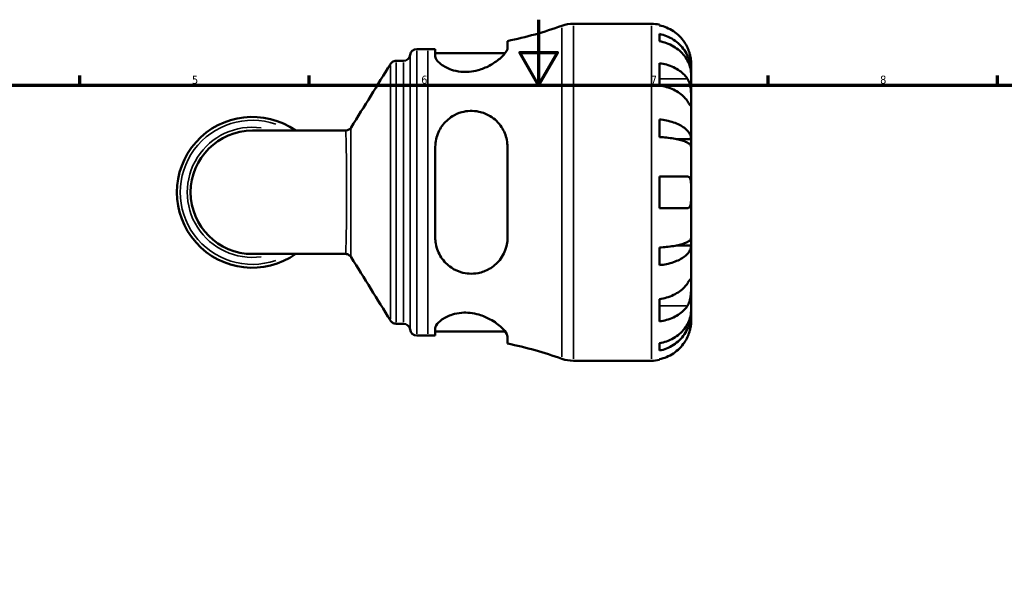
# Model space of a CAD drawing. Header units: millimetres. Extents: x 0 to 902, y 0 to 825.
# Tile 4 of 6: x 262 to 563, y 419 to 594. Entities that reach past the tile are written whole.
import ezdxf

# ---------------------------------------------------------------- set-up
doc = ezdxf.new("R2010")
doc.units = ezdxf.units.MM
for name, color, linetype, lineweight in [('Border (ISO)', 7, 'Continuous', 70), ('Visible (ISO)', 7, 'Continuous', 50), ('Visible Narrow (ISO)', 7, 'Continuous', 35)]:
    doc.layers.add(name, color=color, linetype=linetype, lineweight=lineweight)
doc.styles.add('Note Text (ISO)', font='tahoma.ttf')

# ---------------------------------------------------------------- blocks, each defined once
blk = doc.blocks.new('Borders Default Border')
at = {"layer": 'Border (ISO)'}
for p, q in [((280.3333282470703, 574.0000152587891), (280.3333282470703, 576.8999862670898)), ((350.4166793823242, 574.0000152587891), (350.4166793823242, 576.8999862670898)), ((490.5833435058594, 574.0000152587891), (490.5833435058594, 576.8999862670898)), ((560.6666564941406, 574.0000152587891), (560.6666564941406, 576.8999862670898))]:
    blk.add_line(p, q, dxfattribs=at)
at = {"layer": 'Border (ISO)', "flags": 128}
for points in [[(420.4999923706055, 594.0000152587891), (420.4999923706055, 574.0000152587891), (414.7264862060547, 584.0000152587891), (426.2734985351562, 584.0000152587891), (420.4999923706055, 574.0000152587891)], [(20, 20), (20, 574.0000152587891), (820.9999847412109, 574.0000152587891), (820.9999847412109, 20), (20, 20)]]:
    blk.add_lwpolyline(points, dxfattribs=at)
at = {"layer": 'Border (ISO)', "color": 232, "true_color": 0xca0064, "char_height": 2.5, "attachment_point": 7, "style": 'Note Text (ISO)'}
for s, insert in [('5', (314.6429940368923, 574.3473257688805)), ('6', (384.6603272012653, 574.3473257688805)), ('7', (454.7676605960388, 574.4)), ('8', (524.8089938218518, 574.3432739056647))]:
    blk.add_mtext(s, dxfattribs=dict(at, insert=insert))

msp = doc.modelspace()

# ---------------------------------------------------------------- linework, layer by layer
at = {"layer": 'Visible (ISO)'}
for p, q in [((431.0993233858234, 592.7379836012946), (454.9477381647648, 592.7379836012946)), ((457.3727381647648, 592.493008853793), (457.3727381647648, 592.2630275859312)), ((457.3727381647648, 589.6322306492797), (457.3727381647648, 587.3967796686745)), ((410.9927381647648, 585.3538327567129), (410.9927381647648, 587.4798233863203)), ((383.2852381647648, 585.0129836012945), (386.6252381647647, 585.0129836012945)), ((388.9427381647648, 585.0350722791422), (388.9427381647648, 582.7841672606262)), ((388.9427381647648, 583.7529836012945), (410.2610478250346, 583.7529836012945)), ((376.9756287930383, 581.4079836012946), (379.19755238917, 581.4079836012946)), ((457.3727381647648, 580.7476061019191), (457.3727381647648, 573.8886703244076)), ((467.0727381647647, 578.0792911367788), (467.0727381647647, 580.6129836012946)), ((467.0727381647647, 578.0792911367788), (467.0215528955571, 578.0792911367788)), ((467.0727381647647, 577.1149288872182), (467.0727381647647, 578.0792911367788)), ((467.0727381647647, 569.0803131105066), (467.0727381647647, 577.1149288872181)), ((467.0727381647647, 557.4625150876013), (467.0727381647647, 569.0803131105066)), ((457.3727381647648, 563.5189880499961), (457.3727381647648, 558.1221319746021)), ((361.4929647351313, 560.0974836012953), (333.0727381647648, 560.0974836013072)), ((467.0727381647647, 557.4625150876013), (462.7810006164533, 557.4625150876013)), ((467.0727381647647, 555.1343386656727), (467.0727381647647, 557.4625150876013)), ((388.9427381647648, 555.0979836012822), (388.9427381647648, 527.3779836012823)), ((410.9927381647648, 527.3779836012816), (410.9927381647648, 555.0979836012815)), ((467.0727381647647, 541.2379836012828), (467.0727381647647, 555.1343386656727)), ((457.3727381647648, 546.0879836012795), (457.3727381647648, 536.3879836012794)), ((467.0727381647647, 527.3416285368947), (467.0727381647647, 541.2379836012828)), ((467.0727381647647, 525.0134521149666), (467.0727381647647, 527.3416285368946)), ((457.3727381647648, 524.3538352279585), (457.3727381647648, 518.9569791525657)), ((467.0727381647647, 525.0134521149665), (462.7810006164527, 525.0134521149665)), ((467.0727381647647, 513.395654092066), (467.0727381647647, 525.0134521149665)), ((333.0727381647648, 522.3784836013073), (361.4929647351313, 522.3784836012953)), ((467.0727381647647, 505.3610383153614), (467.0727381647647, 513.395654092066)), ((457.3727381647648, 508.5872968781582), (457.3727381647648, 501.7283611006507)), ((467.0727381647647, 504.396676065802), (467.0727381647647, 505.3610383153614)), ((467.0727381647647, 504.3966760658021), (467.0215528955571, 504.3966760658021)), ((467.0727381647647, 501.8629836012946), (467.0727381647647, 504.3966760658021)), ((376.9756287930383, 501.0679836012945), (379.19755238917, 501.0679836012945)), ((388.9427381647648, 499.6917999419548), (388.9427381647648, 497.4408949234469)), ((383.2852381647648, 497.4629836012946), (386.6252381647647, 497.4629836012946)), ((388.9427381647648, 498.7229836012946), (410.2610478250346, 498.7229836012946)), ((410.9927381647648, 494.9961438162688), (410.9927381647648, 497.1221344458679)), ((457.3727381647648, 495.0791875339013), (457.3727381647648, 492.8437365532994)), ((457.3727381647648, 490.212939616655), (457.3727381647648, 489.9829583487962)), ((431.0993233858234, 489.7379836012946), (454.9477381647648, 489.7379836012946))]:
    msp.add_line(p, q, dxfattribs=at)
for centre, radius, start, end in [((431.0993233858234, 582.4379836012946), 10.3, 90, 109.7075450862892), ((454.9477381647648, 580.6129836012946), 12.125, 78.46304096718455, 90), ((386.6252381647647, 706.5977655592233), 121.5847819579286, 281.5612694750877, 289.707545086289), ((383.2852381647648, 582.9529836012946), 2.06, 89.99999999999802, 172.8192442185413), ((386.6252381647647, 706.5977655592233), 121.5847819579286, 270, 271.0921680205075), ((379.19755238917, 583.4679836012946), 2.06, 270, 352.8192442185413), ((333.0727381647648, 541.2379836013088), 23.0505, 54.90319877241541, 305.0968012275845), ((333.0727381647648, 541.2379836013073), 18.8595, 90, 270), ((379.19755238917, 499.0079836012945), 2.06, 7.18075578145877, 90), ((383.2852381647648, 499.5229836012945), 2.06, 187.1807557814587, 270), ((386.6252381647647, 375.8782016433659), 121.5847819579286, 88.90783197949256, 90), ((386.6252381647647, 375.8782016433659), 121.5847819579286, 70.29245491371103, 78.43873052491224), ((431.0993233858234, 500.0379836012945), 10.3, 250.2924549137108, 270), ((454.9477381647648, 501.8629836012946), 12.125, 270, 281.5369590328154)]:
    msp.add_arc(centre, radius, start, end, dxfattribs=at)
for points, knots in [([(465.9409589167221, 585.4629836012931), (465.6866103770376, 586.0128942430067), (465.3762518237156, 586.572451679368), (464.5688324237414, 587.7850757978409), (464.042094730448, 588.4185735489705), (462.9829718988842, 589.4807175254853), (462.3534050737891, 590.0075844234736), (460.9972212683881, 590.9164430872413), (460.2705948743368, 591.2984208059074), (458.9077271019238, 591.8643248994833), (458.149286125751, 592.1038009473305), (457.3727381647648, 592.2630275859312)], [5.914314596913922, 5.914314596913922, 5.914314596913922, 5.914314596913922, 6.089730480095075, 6.089730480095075, 6.31513038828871, 6.31513038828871, 6.53971957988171, 6.53971957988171, 6.764308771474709, 6.764308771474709, 6.982426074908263, 6.982426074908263, 6.982426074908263, 6.982426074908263]), ([(457.3727381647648, 589.6322306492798), (458.1499895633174, 589.4781028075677), (458.9091601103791, 589.2462113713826), (460.2726209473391, 588.698416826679), (460.999259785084, 588.3288566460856), (462.3555610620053, 587.4494963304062), (462.9852306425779, 586.939706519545), (464.0441092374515, 585.9123346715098), (464.5705727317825, 585.2998324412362), (465.4782945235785, 583.9811017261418), (465.8595692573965, 583.2748838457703), (466.4338909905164, 581.9292075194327), (466.6793539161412, 581.165540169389), (466.998766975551, 579.6052581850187), (467.0727381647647, 578.8086475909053), (467.0727381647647, 578.0792911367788)], [0.2300348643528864, 0.2300348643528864, 0.2300348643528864, 0.2300348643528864, 0.4483378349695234, 0.4483378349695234, 0.672895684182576, 0.672895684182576, 0.8974535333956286, 0.8974535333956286, 1.122626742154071, 1.122626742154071, 1.347799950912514, 1.347799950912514, 1.573805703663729, 1.573805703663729, 1.799811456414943, 1.799811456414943, 1.799811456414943, 1.799811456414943]), ([(467.0727381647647, 577.1149288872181), (467.0727381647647, 577.7640393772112), (466.998766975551, 578.4730045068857), (466.6793539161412, 579.8616196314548), (466.4338909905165, 580.5412660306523), (465.8595692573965, 581.7388870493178), (465.4782945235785, 582.3674047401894), (464.5705727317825, 583.541044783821), (464.0441092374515, 584.0861576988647), (462.9852306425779, 585.0004950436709), (462.3555610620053, 585.4541962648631), (460.999259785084, 586.2368067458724), (460.2726209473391, 586.5657068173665), (458.9091601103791, 587.053231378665), (458.1499895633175, 587.2596094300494), (457.3727381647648, 587.3967796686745)], [5.405432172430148, 5.405432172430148, 5.405432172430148, 5.405432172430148, 5.631437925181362, 5.631437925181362, 5.857443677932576, 5.857443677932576, 6.082616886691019, 6.082616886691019, 6.307790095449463, 6.307790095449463, 6.532347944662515, 6.532347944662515, 6.756905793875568, 6.756905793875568, 6.975208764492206, 6.975208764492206, 6.975208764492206, 6.975208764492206]), ([(410.9927381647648, 585.3538327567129), (410.9927381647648, 585.3006165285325), (410.988834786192, 585.2456290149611), (410.9474364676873, 584.9426017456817), (410.8416105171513, 584.6655132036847), (410.2837936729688, 583.6808850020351), (409.5664622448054, 582.8754002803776), (407.7389863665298, 581.3308190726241), (406.6681837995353, 580.5863656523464), (404.3944143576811, 579.3839668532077), (403.2327356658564, 578.8976463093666), (401.111005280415, 578.3124258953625), (400.2096639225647, 578.1451853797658), (398.4339275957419, 577.9940033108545), (397.5848851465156, 578.0019053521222), (395.7112271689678, 578.1912626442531), (394.7341627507, 578.4159875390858), (392.5979463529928, 579.141997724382), (391.5504648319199, 579.7115072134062), (389.9151208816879, 580.9188855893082), (389.3461243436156, 581.5606960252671), (388.9932176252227, 582.3648509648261), (388.9427381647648, 582.5809044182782), (388.9427381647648, 582.7841672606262)], [-3.959481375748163, -3.959481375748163, -3.959481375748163, -3.959481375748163, -3.906055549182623, -3.906055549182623, -3.673993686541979, -3.673993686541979, -3.147422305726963, -3.147422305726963, -2.676255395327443, -2.676255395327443, -2.279367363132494, -2.279367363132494, -2.002004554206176, -2.002004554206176, -1.740958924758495, -1.740958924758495, -1.408610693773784, -1.408610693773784, -0.9362447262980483, -0.9362447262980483, -0.4420831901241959, -0.4420831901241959, -0.2484767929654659, -0.2484767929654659, -0.2484767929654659, -0.2484767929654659]), ([(467.0727381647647, 580.6129836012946), (467.0727381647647, 580.6129836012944), (467.0732475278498, 580.6716311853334), (467.0688718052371, 580.914685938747), (467.0633002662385, 581.1097065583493), (467.0185953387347, 581.6979571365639), (466.9694836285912, 582.1265972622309), (466.8054372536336, 582.9632740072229), (466.7177987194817, 583.3272971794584), (466.522415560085, 583.9871270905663), (466.426898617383, 584.2726710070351), (466.2089405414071, 584.8531358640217), (466.0867647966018, 585.1458972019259), (465.9497466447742, 585.4439551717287), (465.9453580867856, 585.4534724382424), (465.9409589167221, 585.4629836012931)], [-3.375359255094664, -3.375359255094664, -3.375359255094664, -3.375359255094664, -3.244720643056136, -3.244720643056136, -3.100812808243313, -3.100812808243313, -2.913185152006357, -2.913185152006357, -2.78540811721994, -2.78540811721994, -2.690943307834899, -2.690943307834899, -2.594272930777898, -2.594272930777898, -2.591082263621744, -2.591082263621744, -2.591082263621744, -2.591082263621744]), ([(375.22176876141, 580.4286293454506), (375.253897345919, 580.4807645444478), (375.2927931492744, 580.5390818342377), (375.3939175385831, 580.6704066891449), (375.4561025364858, 580.7436299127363), (375.6198189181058, 580.9031465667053), (375.7216930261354, 580.9899003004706), (375.9845812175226, 581.1607268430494), (376.1469329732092, 581.2447201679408), (376.5307533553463, 581.369471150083), (376.7523539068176, 581.4079836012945), (376.9756287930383, 581.4079836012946)], [3.139291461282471, 3.139291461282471, 3.139291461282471, 3.139291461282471, 3.139754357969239, 3.139754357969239, 3.140217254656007, 3.140217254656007, 3.140680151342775, 3.140680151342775, 3.141143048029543, 3.141143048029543, 3.141605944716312, 3.141605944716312, 3.141605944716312, 3.141605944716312]), ([(457.3727381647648, 580.7476061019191), (458.149286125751, 580.635015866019), (458.9077271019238, 580.4656807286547), (460.2705948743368, 580.0655261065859), (460.9972212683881, 579.795427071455), (462.3534050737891, 579.152766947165), (462.9829718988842, 578.7802157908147), (464.042094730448, 578.029166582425), (464.5688324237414, 577.581216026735), (465.3762518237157, 576.7237612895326), (465.6866103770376, 576.3280944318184), (465.9409589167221, 575.9392488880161)], [0.2300371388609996, 0.2300371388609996, 0.2300371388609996, 0.2300371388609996, 0.4481544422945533, 0.4481544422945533, 0.6727436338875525, 0.6727436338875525, 0.8973328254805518, 0.8973328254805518, 1.122732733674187, 1.122732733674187, 1.298148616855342, 1.298148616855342, 1.298148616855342, 1.298148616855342]), ([(465.9409589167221, 575.9392488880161), (465.9946007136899, 575.8572418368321), (466.0466105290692, 575.7717327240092), (466.2288243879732, 575.4491095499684), (466.347770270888, 575.1930566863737), (466.5655478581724, 574.6176238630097), (466.6608420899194, 574.2981973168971), (466.8520427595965, 573.4780129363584), (466.9275419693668, 572.9695455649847), (467.035395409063, 571.8413804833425), (467.0564539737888, 571.2343703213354), (467.0749908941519, 570.0730037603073), (467.0727381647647, 569.5340480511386), (467.0727381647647, 569.0803131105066)], [-0.7809009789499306, -0.7809009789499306, -0.7809009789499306, -0.7809009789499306, -0.742496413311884, -0.742496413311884, -0.6416801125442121, -0.6416801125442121, -0.5330879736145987, -0.5330879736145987, -0.3772794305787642, -0.3772794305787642, -0.1925034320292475, -0.1925034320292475, 0, 0, 0, 0]), ([(465.9409589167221, 569.0803131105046), (465.6866103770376, 569.4691586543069), (465.3762518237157, 569.8648255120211), (464.5688324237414, 570.7222802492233), (464.042094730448, 571.1702308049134), (462.9829718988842, 571.9212800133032), (462.3534050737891, 572.2938311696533), (460.9972212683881, 572.9364912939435), (460.2705948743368, 573.2065903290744), (458.9077271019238, 573.6067449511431), (458.1492861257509, 573.7760800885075), (457.3727381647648, 573.8886703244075)], [5.914314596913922, 5.914314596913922, 5.914314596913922, 5.914314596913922, 6.089730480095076, 6.089730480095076, 6.315130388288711, 6.315130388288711, 6.53971957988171, 6.53971957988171, 6.76430877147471, 6.76430877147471, 6.98242607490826, 6.98242607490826, 6.98242607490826, 6.98242607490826]), ([(467.0727381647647, 569.0803131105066), (467.0727381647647, 568.8121863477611), (467.0730348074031, 568.5764537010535), (467.070539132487, 568.1656719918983), (467.0674823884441, 567.9975814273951), (467.0427493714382, 567.720725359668), (467.0155748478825, 567.6481023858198), (466.9044861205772, 567.673933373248), (466.823893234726, 567.7645436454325), (466.6264053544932, 568.0378312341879), (466.5293337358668, 568.1823709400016), (466.3062656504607, 568.5205420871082), (466.1825928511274, 568.7104761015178), (466.0117026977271, 568.9721102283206), (465.9766902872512, 569.0256873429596), (465.9409589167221, 569.0803131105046)], [0, 0, 0, 0, 0.1137565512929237, 0.1137565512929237, 0.2353809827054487, 0.2353809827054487, 0.3943089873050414, 0.3943089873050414, 0.5463068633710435, 0.5463068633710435, 0.6520405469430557, 0.6520405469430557, 0.7538182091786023, 0.7538182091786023, 0.7793379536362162, 0.7793379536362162, 0.7793379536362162, 0.7793379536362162]), ([(388.9427381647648, 555.0979836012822), (388.9427381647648, 555.11088202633), (388.942760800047, 555.1237793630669), (388.9455846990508, 555.9284245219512), (389.0335407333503, 556.7107664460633), (389.5215003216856, 558.9240273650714), (390.1315839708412, 560.2919718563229), (391.8228780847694, 562.6667096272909), (392.8972386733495, 563.6883451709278), (395.0422538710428, 565.0148702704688), (395.9995526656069, 565.4384736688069), (397.8452085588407, 565.9505770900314), (398.6910704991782, 566.0821101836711), (400.4802782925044, 566.1507631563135), (401.397683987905, 566.067143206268), (403.5268633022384, 565.6101842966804), (404.6799810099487, 565.1373848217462), (407.0985720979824, 563.6631004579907), (408.2729825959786, 562.5243883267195), (409.9366386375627, 560.0124643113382), (410.4991441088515, 558.675681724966), (410.9213053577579, 556.5378842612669), (410.9927381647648, 555.822948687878), (410.9927381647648, 555.0979836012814)], [-3.884141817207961, -3.884141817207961, -3.884141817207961, -3.884141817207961, -3.880069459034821, -3.880069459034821, -3.630051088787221, -3.630051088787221, -3.15283439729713, -3.15283439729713, -2.687054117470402, -2.687054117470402, -2.367176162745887, -2.367176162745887, -2.108531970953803, -2.108531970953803, -1.825256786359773, -1.825256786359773, -1.4258802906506, -1.4258802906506, -0.8839261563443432, -0.8839261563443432, -0.4089083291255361, -0.4089083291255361, -0.1795969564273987, -0.1795969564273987, -0.1795969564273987, -0.1795969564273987]), ([(457.3727381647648, 563.5189880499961), (458.1499895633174, 563.4381886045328), (458.9091601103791, 563.3166226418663), (460.2726209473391, 563.0294487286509), (460.999259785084, 562.835711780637), (462.3555610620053, 562.3747189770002), (462.9852306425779, 562.107468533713), (464.0441092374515, 561.5688826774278), (464.5705727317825, 561.247786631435), (465.4782945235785, 560.5564598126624), (465.8595692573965, 560.1862345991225), (466.4338909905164, 559.4807819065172), (466.6793539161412, 559.0804395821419), (466.998766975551, 558.2624827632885), (467.0727381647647, 557.844870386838), (467.0727381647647, 557.4625150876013)], [0.2300348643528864, 0.2300348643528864, 0.2300348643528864, 0.2300348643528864, 0.4483378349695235, 0.4483378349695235, 0.6728956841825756, 0.6728956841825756, 0.8974535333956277, 0.8974535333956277, 1.122626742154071, 1.122626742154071, 1.347799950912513, 1.347799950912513, 1.573805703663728, 1.573805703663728, 1.799811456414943, 1.799811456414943, 1.799811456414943, 1.799811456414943]), ([(361.4929647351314, 560.0974836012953), (361.7009142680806, 560.0974836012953), (361.9101362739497, 560.130937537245), (362.2811615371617, 560.2447693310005), (362.442618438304, 560.3234009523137), (362.7085141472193, 560.4882892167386), (362.814024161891, 560.5742120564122), (362.9847731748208, 560.73473158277), (363.0504312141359, 560.8096816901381), (363.1573012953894, 560.9450684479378), (363.1985247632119, 561.0057261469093), (363.2324810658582, 561.0600729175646)], [-1.552652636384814, -1.552652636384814, -1.552652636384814, -1.552652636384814, -1.547815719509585, -1.547815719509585, -1.542978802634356, -1.542978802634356, -1.538141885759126, -1.538141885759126, -1.533304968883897, -1.533304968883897, -1.528468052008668, -1.528468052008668, -1.528468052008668, -1.528468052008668]), ([(467.0727381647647, 555.1343386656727), (467.0727381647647, 555.322963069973), (466.998766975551, 555.5289805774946), (466.6793539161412, 555.9324969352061), (466.4338909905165, 556.1299947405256), (465.8595692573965, 556.4780103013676), (465.4782945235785, 556.6606506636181), (464.5705727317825, 557.0016976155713), (464.0441092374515, 557.1601014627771), (462.9852306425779, 557.425797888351), (462.3555610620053, 557.557638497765), (460.999259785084, 557.7850565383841), (460.2726209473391, 557.8806312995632), (458.9091601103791, 558.0223006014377), (458.1499895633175, 558.0822718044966), (457.3727381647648, 558.1221319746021)], [5.405432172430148, 5.405432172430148, 5.405432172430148, 5.405432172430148, 5.631437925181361, 5.631437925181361, 5.857443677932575, 5.857443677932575, 6.082616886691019, 6.082616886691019, 6.307790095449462, 6.307790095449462, 6.532347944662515, 6.532347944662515, 6.756905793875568, 6.756905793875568, 6.975208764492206, 6.975208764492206, 6.975208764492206, 6.975208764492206]), ([(457.3727381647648, 546.0879836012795), (458.149286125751, 546.0879836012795), (458.9077271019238, 546.0879836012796), (460.2705948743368, 546.0879836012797), (460.9972212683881, 546.0879836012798), (462.3534050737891, 546.0879836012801), (462.9829718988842, 546.0879836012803), (464.042094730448, 546.0879836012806), (464.5688324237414, 546.0879836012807), (465.3762518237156, 546.0879836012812), (465.6866103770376, 546.0879836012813), (465.9409589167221, 546.0879836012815)], [0.2300371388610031, 0.2300371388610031, 0.2300371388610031, 0.2300371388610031, 0.4481544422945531, 0.4481544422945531, 0.6727436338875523, 0.6727436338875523, 0.8973328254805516, 0.8973328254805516, 1.122732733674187, 1.122732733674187, 1.298148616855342, 1.298148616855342, 1.298148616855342, 1.298148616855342]), ([(465.9409589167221, 546.0879836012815), (466.011291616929, 546.0879836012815), (466.0787362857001, 546.0808346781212), (466.2596320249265, 546.0396412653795), (466.3651915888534, 545.9886422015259), (466.5662528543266, 545.8241866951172), (466.6571791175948, 545.7038035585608), (466.8498158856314, 545.3124395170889), (466.9273909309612, 545.0002147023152), (467.0356684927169, 544.1845620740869), (467.0565118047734, 543.6699551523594), (467.0750050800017, 542.5133956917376), (467.0727381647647, 541.8785430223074), (467.0727381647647, 541.2379836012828)], [-0.775077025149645, -0.775077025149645, -0.775077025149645, -0.775077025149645, -0.7256039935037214, -0.7256039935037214, -0.6359426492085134, -0.6359426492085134, -0.5336564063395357, -0.5336564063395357, -0.3753162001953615, -0.3753162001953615, -0.1921678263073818, -0.1921678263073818, 0, 0, 0, 0]), ([(467.0727381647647, 541.2379836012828), (467.0727381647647, 540.8025215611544), (467.0732475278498, 540.3691105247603), (467.0688718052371, 539.4871445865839), (467.0633002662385, 539.0472355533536), (467.0185953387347, 538.1179706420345), (466.9694836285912, 537.6647728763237), (466.8054372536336, 537.0608185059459), (466.7177987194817, 536.8645428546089), (466.522415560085, 536.6082018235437), (466.4268986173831, 536.5272600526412), (466.2089405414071, 536.4172083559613), (466.0867647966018, 536.3897662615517), (465.9497466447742, 536.388011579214), (465.9453580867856, 536.3879836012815), (465.9409589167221, 536.3879836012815)], [-3.37535925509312, -3.37535925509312, -3.37535925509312, -3.37535925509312, -3.244720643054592, -3.244720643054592, -3.100812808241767, -3.100812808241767, -2.913185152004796, -2.913185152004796, -2.785408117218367, -2.785408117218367, -2.690943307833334, -2.690943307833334, -2.594272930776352, -2.594272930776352, -2.591082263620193, -2.591082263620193, -2.591082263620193, -2.591082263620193]), ([(465.9409589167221, 536.3879836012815), (465.6866103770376, 536.3879836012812), (465.3762518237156, 536.3879836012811), (464.5688324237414, 536.3879836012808), (464.042094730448, 536.3879836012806), (462.9829718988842, 536.3879836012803), (462.3534050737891, 536.3879836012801), (460.9972212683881, 536.3879836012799), (460.2705948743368, 536.3879836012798), (458.9077271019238, 536.3879836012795), (458.149286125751, 536.3879836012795), (457.3727381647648, 536.3879836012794)], [5.914314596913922, 5.914314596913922, 5.914314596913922, 5.914314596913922, 6.089730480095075, 6.089730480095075, 6.31513038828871, 6.31513038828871, 6.53971957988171, 6.53971957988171, 6.764308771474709, 6.764308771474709, 6.982426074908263, 6.982426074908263, 6.982426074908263, 6.982426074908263]), ([(410.9927381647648, 527.3779836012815), (410.9927381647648, 527.2085983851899), (410.988834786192, 527.0396529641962), (410.9474364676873, 526.1398690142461), (410.8416105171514, 525.4245941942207), (410.2837936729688, 523.1665731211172), (409.5664622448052, 521.7369896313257), (407.7389863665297, 519.4354141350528), (406.6681837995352, 518.5081300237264), (404.3944143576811, 517.2099839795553), (403.2327356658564, 516.7711840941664), (401.111005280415, 516.3765424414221), (400.2096639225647, 516.3176020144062), (398.4339275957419, 516.426176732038), (397.5848851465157, 516.5791482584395), (395.7112271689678, 517.1488204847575), (394.7341627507, 517.6165959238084), (392.5979463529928, 519.0408298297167), (391.5504648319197, 520.1101673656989), (389.915120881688, 522.6012925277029), (389.3461243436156, 524.0442544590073), (388.9932176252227, 526.1630246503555), (388.9427381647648, 526.7686910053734), (388.9427381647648, 527.3779836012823)], [-3.95948137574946, -3.95948137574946, -3.95948137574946, -3.95948137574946, -3.906055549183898, -3.906055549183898, -3.67399368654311, -3.67399368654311, -3.147422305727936, -3.147422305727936, -2.676255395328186, -2.676255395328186, -2.279367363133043, -2.279367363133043, -2.002004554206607, -2.002004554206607, -1.740958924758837, -1.740958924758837, -1.408610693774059, -1.408610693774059, -0.9362447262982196, -0.9362447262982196, -0.4420831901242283, -0.4420831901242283, -0.2484767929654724, -0.2484767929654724, -0.2484767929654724, -0.2484767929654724]), ([(457.3727381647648, 524.3538352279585), (458.1499895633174, 524.3936953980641), (458.9091601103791, 524.4536666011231), (460.2726209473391, 524.5953359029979), (460.999259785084, 524.6909106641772), (462.3555610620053, 524.9183287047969), (462.9852306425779, 525.0501693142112), (464.0441092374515, 525.3158657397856), (464.5705727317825, 525.4742695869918), (465.4782945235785, 525.8153165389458), (465.8595692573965, 525.9979569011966), (466.4338909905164, 526.3459724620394), (466.6793539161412, 526.5434702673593), (466.998766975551, 526.9469866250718), (467.0727381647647, 527.1530041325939), (467.0727381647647, 527.3416285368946)], [0.2300348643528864, 0.2300348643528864, 0.2300348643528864, 0.2300348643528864, 0.4483378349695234, 0.4483378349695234, 0.672895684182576, 0.672895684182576, 0.8974535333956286, 0.8974535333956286, 1.122626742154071, 1.122626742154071, 1.347799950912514, 1.347799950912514, 1.573805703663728, 1.573805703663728, 1.799811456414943, 1.799811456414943, 1.799811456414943, 1.799811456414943]), ([(467.0727381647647, 525.0134521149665), (467.0727381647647, 524.6310968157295), (466.998766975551, 524.2134844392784), (466.6793539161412, 523.3955276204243), (466.4338909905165, 522.9951852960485), (465.8595692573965, 522.2897326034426), (465.4782945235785, 521.9195073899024), (464.5705727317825, 521.2281805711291), (464.0441092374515, 520.9070845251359), (462.9852306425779, 520.3684986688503), (462.3555610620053, 520.1012482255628), (460.999259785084, 519.6402554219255), (460.2726209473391, 519.4465184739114), (458.9091601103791, 519.1593445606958), (458.1499895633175, 519.037778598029), (457.3727381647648, 518.9569791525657)], [5.405432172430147, 5.405432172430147, 5.405432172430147, 5.405432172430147, 5.631437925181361, 5.631437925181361, 5.857443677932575, 5.857443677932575, 6.082616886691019, 6.082616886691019, 6.307790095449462, 6.307790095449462, 6.532347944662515, 6.532347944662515, 6.756905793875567, 6.756905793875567, 6.975208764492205, 6.975208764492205, 6.975208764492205, 6.975208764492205]), ([(363.2324810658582, 521.4158942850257), (363.1985243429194, 521.4702417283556), (363.1573003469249, 521.5309001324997), (363.0504289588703, 521.6662881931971), (362.9847701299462, 521.741238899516), (362.8140194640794, 521.9017591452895), (362.7085085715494, 521.9876820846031), (362.4426118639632, 522.1525696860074), (362.2811548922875, 522.2312004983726), (361.9101315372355, 522.3450305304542), (361.7009115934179, 522.3784836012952), (361.4929647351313, 522.3784836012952)], [1.528476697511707, 1.528476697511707, 1.528476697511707, 1.528476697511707, 1.533313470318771, 1.533313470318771, 1.538150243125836, 1.538150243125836, 1.542987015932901, 1.542987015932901, 1.547823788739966, 1.547823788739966, 1.55266056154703, 1.55266056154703, 1.55266056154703, 1.55266056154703]), ([(465.9409589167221, 513.395654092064), (465.9946007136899, 513.477661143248), (466.0466105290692, 513.5572887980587), (466.2288243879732, 513.8363631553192), (466.347770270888, 514.0188813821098), (466.5655478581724, 514.3476945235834), (466.6608420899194, 514.4882106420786), (466.8520427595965, 514.7454763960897), (466.9275419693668, 514.8218548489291), (467.0353954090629, 514.808748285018), (467.0564539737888, 514.6857236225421), (467.0749908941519, 514.208251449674), (467.0727381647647, 513.8493890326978), (467.0727381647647, 513.395654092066)], [-0.780900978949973, -0.780900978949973, -0.780900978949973, -0.780900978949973, -0.7424964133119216, -0.7424964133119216, -0.6416801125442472, -0.6416801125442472, -0.5330879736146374, -0.5330879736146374, -0.3772794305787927, -0.3772794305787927, -0.1925034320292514, -0.1925034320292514, 0, 0, 0, 0]), ([(457.3727381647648, 508.5872968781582), (458.149286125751, 508.6998871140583), (458.9077271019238, 508.8692222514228), (460.2705948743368, 509.2693768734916), (460.9972212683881, 509.5394759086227), (462.3534050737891, 510.1821360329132), (462.9829718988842, 510.5546871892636), (464.042094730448, 511.3057363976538), (464.5688324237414, 511.7536869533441), (465.3762518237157, 512.611141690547), (465.6866103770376, 513.0068085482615), (465.9409589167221, 513.395654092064)], [0.2300371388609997, 0.2300371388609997, 0.2300371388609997, 0.2300371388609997, 0.448154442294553, 0.448154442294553, 0.6727436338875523, 0.6727436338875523, 0.8973328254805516, 0.8973328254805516, 1.122732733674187, 1.122732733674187, 1.298148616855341, 1.298148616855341, 1.298148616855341, 1.298148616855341]), ([(467.0727381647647, 513.395654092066), (467.0727381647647, 513.1275273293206), (467.0730348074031, 512.8289056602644), (467.070539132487, 512.1606137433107), (467.0674823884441, 511.7900952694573), (467.0427493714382, 510.8976514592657), (467.0155748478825, 510.3710090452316), (466.9044861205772, 509.3411087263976), (466.8238932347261, 508.8487010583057), (466.6264053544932, 508.0577789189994), (466.5293337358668, 507.7508693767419), (466.3062656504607, 507.1891582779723), (466.1825928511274, 506.9355791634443), (466.0117026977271, 506.6475311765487), (465.9766902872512, 506.5913440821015), (465.9409589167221, 506.5367183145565)], [0, 0, 0, 0, 0.1137565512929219, 0.1137565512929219, 0.2353809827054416, 0.2353809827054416, 0.3943089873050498, 0.3943089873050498, 0.5463068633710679, 0.5463068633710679, 0.6520405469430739, 0.6520405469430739, 0.7538182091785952, 0.7538182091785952, 0.77933795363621, 0.77933795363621, 0.77933795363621, 0.77933795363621]), ([(465.9409589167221, 506.5367183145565), (465.6866103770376, 506.147872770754), (465.3762518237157, 505.7522059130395), (464.5688324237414, 504.8947511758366), (464.042094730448, 504.4468006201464), (462.9829718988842, 503.6957514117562), (462.3534050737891, 503.3232002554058), (460.9972212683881, 502.6805401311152), (460.2705948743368, 502.4104410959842), (458.9077271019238, 502.0102864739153), (458.149286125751, 501.8409513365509), (457.3727381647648, 501.7283611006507)], [5.914314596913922, 5.914314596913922, 5.914314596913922, 5.914314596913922, 6.089730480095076, 6.089730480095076, 6.315130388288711, 6.315130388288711, 6.53971957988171, 6.53971957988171, 6.76430877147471, 6.76430877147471, 6.982426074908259, 6.982426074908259, 6.982426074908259, 6.982426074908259]), ([(457.3727381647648, 495.0791875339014), (458.1499895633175, 495.2163577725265), (458.909160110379, 495.4227358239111), (460.2726209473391, 495.9102603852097), (460.999259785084, 496.239160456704), (462.3555610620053, 497.0217709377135), (462.9852306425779, 497.4754721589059), (464.0441092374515, 498.3898095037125), (464.5705727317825, 498.9349224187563), (465.4782945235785, 500.1085624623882), (465.8595692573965, 500.7370801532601), (466.4338909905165, 501.934701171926), (466.6793539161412, 502.6143475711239), (466.998766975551, 504.0029626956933), (467.0727381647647, 504.711927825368), (467.0727381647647, 505.3610383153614)], [0.230034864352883, 0.230034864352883, 0.230034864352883, 0.230034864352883, 0.4483378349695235, 0.4483378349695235, 0.6728956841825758, 0.6728956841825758, 0.8974535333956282, 0.8974535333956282, 1.122626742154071, 1.122626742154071, 1.347799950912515, 1.347799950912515, 1.573805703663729, 1.573805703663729, 1.799811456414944, 1.799811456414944, 1.799811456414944, 1.799811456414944]), ([(388.9427381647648, 499.6917999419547), (388.9427381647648, 499.6961029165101), (388.942760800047, 499.7004117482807), (388.9455846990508, 499.9696214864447), (389.0335407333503, 500.2551668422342), (389.5215003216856, 501.1271873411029), (390.1315839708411, 501.7518539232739), (391.8228780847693, 502.9201133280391), (392.8972386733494, 503.4674631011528), (395.0422538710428, 504.1351841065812), (395.9995526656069, 504.3313208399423), (397.8452085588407, 504.4816287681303), (398.6910704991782, 504.4731145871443), (400.4802782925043, 504.2887649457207), (401.3976839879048, 504.0999465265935), (403.5268633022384, 503.4678279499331), (404.6799810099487, 502.9602912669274), (407.0985720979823, 501.6288882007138), (408.2729825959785, 500.7516941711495), (409.9366386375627, 499.1905486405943), (410.4991441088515, 498.4898876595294), (410.9213053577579, 497.6096697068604), (410.9927381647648, 497.3498987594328), (410.9927381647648, 497.1221344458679)], [-3.884141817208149, -3.884141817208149, -3.884141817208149, -3.884141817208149, -3.880069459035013, -3.880069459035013, -3.630051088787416, -3.630051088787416, -3.152834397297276, -3.152834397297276, -2.687054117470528, -2.687054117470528, -2.367176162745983, -2.367176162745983, -2.108531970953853, -2.108531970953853, -1.825256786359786, -1.825256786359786, -1.425880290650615, -1.425880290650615, -0.8839261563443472, -0.8839261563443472, -0.4089083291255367, -0.4089083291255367, -0.1795969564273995, -0.1795969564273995, -0.1795969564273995, -0.1795969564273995]), ([(467.0727381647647, 504.3966760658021), (467.0727381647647, 503.6673196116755), (466.998766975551, 502.8707090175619), (466.6793539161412, 501.3104270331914), (466.4338909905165, 500.5467596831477), (465.8595692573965, 499.2010833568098), (465.4782945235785, 498.4948654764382), (464.5705727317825, 497.1761347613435), (464.0441092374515, 496.5636325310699), (462.9852306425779, 495.5362606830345), (462.3555610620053, 495.0264708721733), (460.999259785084, 494.1471105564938), (460.2726209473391, 493.7775503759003), (458.9091601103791, 493.2297558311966), (458.1499895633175, 492.9978643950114), (457.3727381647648, 492.8437365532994)], [5.405432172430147, 5.405432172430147, 5.405432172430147, 5.405432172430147, 5.631437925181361, 5.631437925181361, 5.857443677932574, 5.857443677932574, 6.082616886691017, 6.082616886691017, 6.307790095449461, 6.307790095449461, 6.532347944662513, 6.532347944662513, 6.756905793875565, 6.756905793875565, 6.975208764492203, 6.975208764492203, 6.975208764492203, 6.975208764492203]), ([(376.9756287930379, 501.0679836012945), (376.7558110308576, 501.0679836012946), (376.5375531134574, 501.1052631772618), (376.1550170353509, 501.2276722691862), (375.9916168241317, 501.311349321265), (375.7269109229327, 501.4820263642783), (375.624255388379, 501.5689218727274), (375.4592995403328, 501.7288175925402), (375.3966449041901, 501.8022802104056), (375.2947803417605, 501.9340549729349), (375.255611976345, 501.9925863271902), (375.2227654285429, 502.0457218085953), (375.2222662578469, 502.0465305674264), (375.22176876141, 502.0473378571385)], [6.283188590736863, 6.283188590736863, 6.283188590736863, 6.283188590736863, 6.283644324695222, 6.283644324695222, 6.284107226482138, 6.284107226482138, 6.284570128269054, 6.284570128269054, 6.28503303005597, 6.28503303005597, 6.285495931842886, 6.285495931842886, 6.285503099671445, 6.285503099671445, 6.285503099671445, 6.285503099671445]), ([(465.9409589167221, 497.0129836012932), (466.011291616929, 497.1650454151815), (466.0787362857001, 497.3182984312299), (466.2596320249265, 497.7513343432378), (466.3651915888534, 498.0310605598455), (466.5662528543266, 498.6244796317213), (466.6571791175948, 498.9343317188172), (466.8498158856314, 499.6946248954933), (466.9273909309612, 500.1189213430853), (467.0356684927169, 500.9133798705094), (467.0565118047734, 501.2535019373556), (467.0750050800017, 501.7360702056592), (467.0727381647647, 501.8629836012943), (467.0727381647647, 501.8629836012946)], [-0.775077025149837, -0.775077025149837, -0.775077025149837, -0.775077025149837, -0.7256039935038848, -0.7256039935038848, -0.6359426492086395, -0.6359426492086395, -0.5336564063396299, -0.5336564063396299, -0.3753162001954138, -0.3753162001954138, -0.192167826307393, -0.192167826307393, 0, 0, 0, 0]), ([(457.3727381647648, 490.212939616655), (458.149286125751, 490.3721662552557), (458.9077271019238, 490.6116423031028), (460.2705948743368, 491.1775463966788), (460.9972212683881, 491.5595241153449), (462.3534050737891, 492.4683827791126), (462.9829718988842, 492.995249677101), (464.042094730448, 494.0573936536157), (464.5688324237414, 494.6908914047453), (465.3762518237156, 495.9035155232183), (465.6866103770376, 496.4630729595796), (465.9409589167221, 497.0129836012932)], [0.2300371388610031, 0.2300371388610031, 0.2300371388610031, 0.2300371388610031, 0.4481544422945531, 0.4481544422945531, 0.6727436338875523, 0.6727436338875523, 0.8973328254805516, 0.8973328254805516, 1.122732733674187, 1.122732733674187, 1.298148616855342, 1.298148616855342, 1.298148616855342, 1.298148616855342])]:
    msp.add_open_spline(points, degree=3, knots=knots, dxfattribs=at)
for points in [[(363.2324810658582, 561.0600729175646), (367.2526582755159, 567.4943320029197), (371.2366401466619, 573.9619431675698), (375.2217687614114, 580.4286293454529)], [(375.22176876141, 502.0473378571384), (371.236640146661, 508.5140240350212), (367.2526582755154, 514.9816351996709), (363.2324810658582, 521.4158942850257)]]:
    msp.add_open_spline(points, degree=3, dxfattribs=at)
at = {"layer": 'Visible Narrow (ISO)'}
for p, q in [((427.6259652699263, 490.9679170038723), (427.6259652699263, 591.5080501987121)), ((431.0993233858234, 592.1039331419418), (431.0993233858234, 490.3720340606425)), ((454.9477381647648, 490.3720340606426), (454.9477381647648, 592.1039331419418)), ((383.2852381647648, 584.4740407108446), (383.2852381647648, 498.0019264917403)), ((386.6252381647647, 498.0019264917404), (386.6252381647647, 584.4740407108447)), ((379.19755238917, 501.562542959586), (379.19755238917, 580.9134242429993)), ((381.2413952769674, 582.693732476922), (381.2413952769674, 499.7822347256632)), ((465.5125478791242, 575.9392488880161), (457.8011492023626, 575.9392488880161)), ((465.5125478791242, 506.5367183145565), (457.8011492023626, 506.5367183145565))]:
    msp.add_line(p, q, dxfattribs=at)
for centre, radius, start, end in [((333.0727381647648, 541.2379836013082), 22.0205, 71.02846008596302, 288.9715399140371), ((333.0727381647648, 541.2379836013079), 19.8895, 82.33216956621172, 277.6678304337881)]:
    msp.add_arc(centre, radius, start, end, dxfattribs=at)
for points, knots in [([(376.9836136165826, 501.5648651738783), (376.9870827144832, 502.0245953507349), (376.990212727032, 502.8003147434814), (376.9980131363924, 505.795552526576), (377.002005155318, 508.6674242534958), (377.008117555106, 515.7010937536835), (377.0103295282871, 519.7832426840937), (377.0136465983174, 529.4134582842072), (377.0145324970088, 535.0890692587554), (377.0146252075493, 546.7125267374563), (377.0137606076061, 552.6560000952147), (377.0102515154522, 562.9861349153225), (377.0077581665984, 567.4574778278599), (377.0008470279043, 574.7931521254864), (376.9963964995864, 577.6280970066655), (376.9885871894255, 580.0540453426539), (376.9861937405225, 580.5698295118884), (376.983612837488, 580.9108376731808)], [-6.126109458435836, -6.126109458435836, -6.126109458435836, -6.126109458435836, -5.906847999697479, -5.906847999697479, -5.517431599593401, -5.517431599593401, -5.148909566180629, -5.148909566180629, -4.723773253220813, -4.723773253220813, -4.280746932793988, -4.280746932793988, -3.874370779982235, -3.874370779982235, -3.461754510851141, -3.461754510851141, -3.298685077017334, -3.298685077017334, -3.298685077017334, -3.298685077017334]), ([(375.2234126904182, 579.9457796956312), (375.2239639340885, 579.6098682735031), (375.2244881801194, 579.0994017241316), (375.2262108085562, 576.7153386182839), (375.2272457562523, 573.9464333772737), (375.2288839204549, 566.7897984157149), (375.2294953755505, 562.4306009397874), (375.2303609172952, 552.3628383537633), (375.2305787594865, 546.5719751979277), (375.2305555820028, 535.2469344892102), (375.2303326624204, 529.7169784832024), (375.2295147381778, 520.3312941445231), (375.2289726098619, 516.3516268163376), (375.227517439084, 509.4905070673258), (375.226583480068, 506.6864402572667), (375.2248408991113, 503.7462651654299), (375.2241511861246, 502.9812849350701), (375.2234129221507, 502.5298996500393)], [3.296602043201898, 3.296602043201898, 3.296602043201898, 3.296602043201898, 3.461754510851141, 3.461754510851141, 3.874370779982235, 3.874370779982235, 4.280746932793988, 4.280746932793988, 4.723773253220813, 4.723773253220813, 5.148909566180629, 5.148909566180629, 5.517431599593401, 5.517431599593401, 5.906847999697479, 5.906847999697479, 6.128192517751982, 6.128192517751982, 6.128192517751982, 6.128192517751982]), ([(361.5488437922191, 559.8789829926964), (361.5940070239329, 559.5245509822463), (361.638080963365, 558.7351149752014), (361.715375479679, 556.3317353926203), (361.7486217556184, 554.7088118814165), (361.7996111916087, 550.8947190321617), (361.8178183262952, 548.7203252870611), (361.8392777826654, 544.120049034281), (361.8426893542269, 541.6982225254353), (361.8348284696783, 536.9326398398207), (361.8234288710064, 534.5915492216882), (361.7857071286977, 530.3054480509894), (361.7589515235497, 528.3735038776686), (361.6908202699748, 525.1919377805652), (361.6487224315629, 523.9755685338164), (361.5852852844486, 522.9541032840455), (361.5670888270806, 522.7409681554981), (361.5487749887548, 522.5980289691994)], [-1.397386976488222, -1.397386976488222, -1.397386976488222, -1.397386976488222, -1.020831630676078, -1.020831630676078, -0.6401623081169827, -0.6401623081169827, -0.2692607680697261, -0.2692607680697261, 0.09844646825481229, 0.09844646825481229, 0.4690356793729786, 0.4690356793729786, 0.848926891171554, 0.848926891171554, 1.244988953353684, 1.244988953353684, 1.397394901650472, 1.397394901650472, 1.397394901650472, 1.397394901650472]), ([(363.2005856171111, 521.7022383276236), (363.1932420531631, 521.8471213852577), (363.1872444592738, 522.0465054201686), (363.1670809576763, 523.0716958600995), (363.1610167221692, 524.3483925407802), (363.1551094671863, 527.6934044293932), (363.1551189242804, 529.726519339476), (363.1557800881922, 534.238725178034), (363.1564720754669, 536.704012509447), (363.1568998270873, 541.7226437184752), (363.1566543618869, 544.273188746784), (363.1557150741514, 549.1173126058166), (363.1549879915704, 551.4066180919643), (363.1559592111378, 555.4203245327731), (363.1576457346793, 557.1269798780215), (363.1703153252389, 559.5776250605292), (363.1805939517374, 560.3791596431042), (363.2006152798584, 560.7745620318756)], [-1.375629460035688, -1.375629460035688, -1.375629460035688, -1.375629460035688, -1.244988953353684, -1.244988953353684, -0.848926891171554, -0.848926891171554, -0.4690356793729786, -0.4690356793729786, -0.09844646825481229, -0.09844646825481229, 0.2692607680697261, 0.2692607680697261, 0.6401623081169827, 0.6401623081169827, 1.020831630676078, 1.020831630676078, 1.375620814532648, 1.375620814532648, 1.375620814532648, 1.375620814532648])]:
    msp.add_open_spline(points, degree=3, knots=knots, dxfattribs=at)

# ---------------------------------------------------------------- block references
msp.add_blockref('Borders Default Border', (0, 0))

doc.saveas('drawing.dxf')
